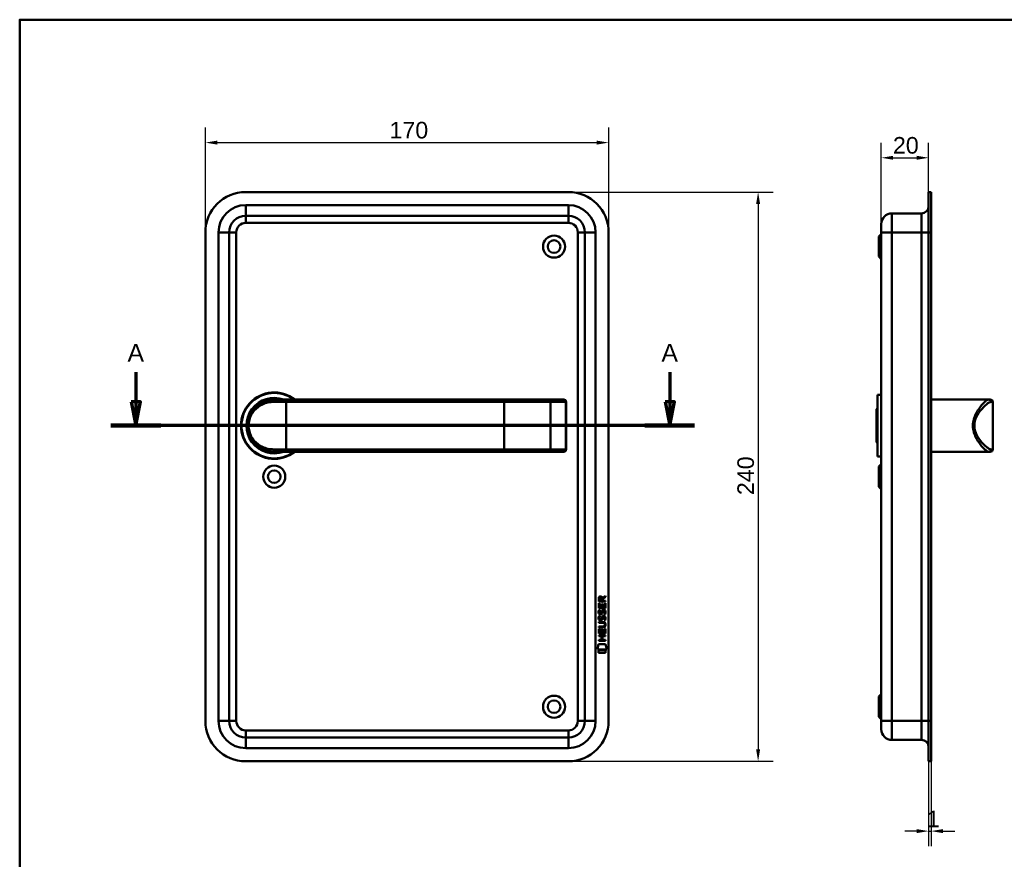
# Model space of a CAD drawing. Header units: millimetres. Extents: x 20 to 833, y 20 to 574.
# Tile 5 of 6: x 20 to 435, y 220 to 574. Entities that reach past the tile are written whole.
import ezdxf

# ---------------------------------------------------------------- set-up
doc = ezdxf.new("R2010")
doc.units = ezdxf.units.MM
doc.header["$LTSCALE"] = 2
for name, color, linetype, lineweight in [('Bemaßungen(DIN)', 7, 'Continuous', 25), ('Schnittansichtslinien(DIN)', 7, 'Continuous', 70), ('Sichtbare Kanten(DIN)', 7, 'Continuous', 50), ('Sichtbare tangentiale Kanten(DIN)', 7, 'Continuous', 50), ('Skizziergeometrie(DIN)', 7, 'Continuous', 50)]:
    doc.layers.add(name, color=color, linetype=linetype, lineweight=lineweight)
doc.styles.add('Aktuell-DINGroßer Text', font='arial.ttf')
doc.styles.add('STANDARD-DIN~0', font='arial.ttf')
doc.dimstyles.new('CAD-LAN', dxfattribs={"dimscale": 2, "dimtxt": 3.5, "dimasz": 2.5, "dimexe": 3.175, "dimexo": 0, "dimgap": 0.8, "dimtad": 1, "dimrnd": 1e-08, "dimtxsty": 'STANDARD-DIN~0', "dimcen": 0.09, "dimdle": 10, "dimclrd": 250, "dimclre": 250, "dimclrt": 250, "dimadec": 0, "dimazin": 2, "dimtfac": 1, "dimtmove": 0, "dimatfit": 3, "dimfxl": 1, "dimtolj": 1, "dimtzin": 0, "dimlwd": 25, "dimlwe": 25, "dimarcsym": 0})

# ---------------------------------------------------------------- blocks, each defined once
blk = doc.blocks.new('Ränder Standardrahmen')
at = {"layer": 'Skizziergeometrie(DIN)', "flags": 128}
blk.add_lwpolyline([(10, 10), (10, 287), (410, 287), (410, 10), (10, 10)], dxfattribs=at)
blk = doc.blocks.new('*D18')
at = {"layer": 'Bemaßungen(DIN)', "color": 250, "linetype": 'Continuous', "lineweight": 25, "true_color": 0x3f3f3f, "transparency": 16777216}
for p, q in [((383.21, 487.84), (383.21, 522.13)), ((403.21, 501.34), (403.21, 522.13)), ((388.21, 515.78), (398.21, 515.78))]:
    blk.add_line(p, q, dxfattribs=at)
at = {"layer": 'Bemaßungen(DIN)', "color": 250, "linetype": 'Continuous', "true_color": 0x3f3f3f, "transparency": 16777216}
for points in [[(388.21, 516.61), (388.21, 514.95), (383.21, 515.78)], [(398.21, 516.61), (398.21, 514.95), (403.21, 515.78)]]:
    blk.add_solid(points, dxfattribs=at)
at = {"layer": 'Defpoints', "color": 0, "linetype": 'Continuous', "transparency": 16777216}
for p in [(403.21, 515.78), (403.21, 501.34), (383.21, 487.84)]:
    blk.add_point(p, dxfattribs=at)
at = {"layer": 'Bemaßungen(DIN)', "color": 250, "linetype": 'Continuous', "lineweight": 25, "true_color": 0x3f3f3f, "transparency": 16777216, "insert": (388.15, 524.53), "char_height": 7, "attachment_point": 1, "style": 'STANDARD-DIN~0'}
blk.add_mtext('\\A1;20', dxfattribs=at)
blk = doc.blocks.new('*D19')
at = {"layer": 'Bemaßungen(DIN)', "color": 250, "linetype": 'Continuous', "lineweight": 25, "true_color": 0x3f3f3f, "transparency": 16777216}
for p, q in [((403.21, 261.34), (403.21, 225.54)), ((404.21, 261.34), (404.21, 225.54)), ((398.21, 231.89), (393.21, 231.89)), ((403.21, 231.89), (404.21, 231.89)), ((409.21, 231.89), (414.21, 231.89))]:
    blk.add_line(p, q, dxfattribs=at)
at = {"layer": 'Bemaßungen(DIN)', "color": 250, "linetype": 'Continuous', "true_color": 0x3f3f3f, "transparency": 16777216}
for points in [[(398.21, 232.72), (398.21, 231.06), (403.21, 231.89)], [(409.21, 232.72), (409.21, 231.06), (404.21, 231.89)]]:
    blk.add_solid(points, dxfattribs=at)
at = {"layer": 'Defpoints', "color": 0, "linetype": 'Continuous', "transparency": 16777216}
for p in [(403.21, 261.34), (404.21, 261.34), (404.21, 231.89)]:
    blk.add_point(p, dxfattribs=at)
at = {"layer": 'Bemaßungen(DIN)', "color": 250, "linetype": 'Continuous', "lineweight": 25, "true_color": 0x3f3f3f, "transparency": 16777216, "insert": (402.42, 240.52), "char_height": 7, "attachment_point": 1, "style": 'STANDARD-DIN~0'}
blk.add_mtext('\\A1;1', dxfattribs=at)
blk = doc.blocks.new('*D20')
at = {"layer": 'Bemaßungen(DIN)', "color": 250, "linetype": 'Continuous', "lineweight": 25, "true_color": 0x3f3f3f, "transparency": 16777216}
for p, q in [((98.31, 484.34), (98.31, 528.53)), ((268.31, 484.34), (268.31, 528.53)), ((103.31, 522.18), (263.31, 522.18))]:
    blk.add_line(p, q, dxfattribs=at)
at = {"layer": 'Bemaßungen(DIN)', "color": 250, "linetype": 'Continuous', "true_color": 0x3f3f3f, "transparency": 16777216}
for points in [[(103.31, 523.01), (103.31, 521.34), (98.31, 522.18)], [(263.31, 523.01), (263.31, 521.34), (268.31, 522.18)]]:
    blk.add_solid(points, dxfattribs=at)
at = {"layer": 'Defpoints', "color": 0, "linetype": 'Continuous', "transparency": 16777216}
for p in [(268.31, 522.18), (98.31, 484.34), (268.31, 484.34)]:
    blk.add_point(p, dxfattribs=at)
at = {"layer": 'Bemaßungen(DIN)', "color": 250, "linetype": 'Continuous', "lineweight": 25, "true_color": 0x3f3f3f, "transparency": 16777216, "insert": (175.91, 530.93), "char_height": 7, "attachment_point": 1, "style": 'STANDARD-DIN~0'}
blk.add_mtext('\\A1;170', dxfattribs=at)
blk = doc.blocks.new('*D21')
at = {"layer": 'Bemaßungen(DIN)', "color": 250, "linetype": 'Continuous', "lineweight": 25, "true_color": 0x3f3f3f, "transparency": 16777216}
for p, q in [((251.31, 501.34), (337.66, 501.34)), ((331.31, 496.34), (331.31, 266.34)), ((251.31, 261.34), (337.66, 261.34))]:
    blk.add_line(p, q, dxfattribs=at)
at = {"layer": 'Bemaßungen(DIN)', "color": 250, "linetype": 'Continuous', "true_color": 0x3f3f3f, "transparency": 16777216}
for points in [[(330.47, 496.34), (332.14, 496.34), (331.31, 501.34)], [(330.47, 266.34), (332.14, 266.34), (331.31, 261.34)]]:
    blk.add_solid(points, dxfattribs=at)
at = {"layer": 'Defpoints', "color": 0, "linetype": 'Continuous', "transparency": 16777216}
for p in [(251.31, 501.34), (251.31, 261.34), (331.31, 261.34)]:
    blk.add_point(p, dxfattribs=at)
at = {"layer": 'Bemaßungen(DIN)', "color": 250, "linetype": 'Continuous', "lineweight": 25, "true_color": 0x3f3f3f, "transparency": 16777216, "insert": (322.56, 373.56), "char_height": 7, "attachment_point": 1, "rotation": 90, "style": 'STANDARD-DIN~0'}
blk.add_mtext('\\A1;240', dxfattribs=at)
blk = doc.blocks.new('2DTransSchnitt0')
at = {"layer": 'Schnittansichtslinien(DIN)', "linetype": 'Continuous'}
for p, q in [((34.48, 212.71), (34.48, 206.42)), ((147.04, 212.71), (147.04, 206.42)), ((33.48, 206.42), (34.48, 201.42)), ((35.48, 206.42), (33.48, 206.42)), ((34.48, 206.42), (34.48, 201.42)), ((34.48, 201.42), (35.48, 206.42)), ((146.04, 206.42), (147.04, 201.42)), ((148.04, 206.42), (146.04, 206.42)), ((147.04, 206.42), (147.04, 201.42)), ((147.04, 201.42), (148.04, 206.42)), ((152.28, 201.42), (29.24, 201.42))]:
    blk.add_line(p, q, dxfattribs=at)
at = {"layer": 'Schnittansichtslinien(DIN)', "linetype": 'Continuous', "lineweight": 140}
for p, q in [((39.72, 201.42), (29.24, 201.42)), ((152.28, 201.42), (141.8, 201.42))]:
    blk.add_line(p, q, dxfattribs=at)
at = {"layer": 'Schnittansichtslinien(DIN)', "linetype": 'Continuous', "flags": 128}
for points in [[(33.48, 206.42), (34.48, 201.42), (35.48, 206.42), (33.48, 206.42)], [(146.04, 206.42), (147.04, 201.42), (148.04, 206.42), (146.04, 206.42)]]:
    blk.add_lwpolyline(points, dxfattribs=at)
at = {"layer": 'Schnittansichtslinien(DIN)'}
for points in [[(33.48, 206.42), (34.48, 201.42), (35.48, 206.42), (33.48, 206.42)], [(146.04, 206.42), (147.04, 201.42), (148.04, 206.42), (146.04, 206.42)]]:
    blk.add_solid(points, dxfattribs=at)
at = {"layer": 'Schnittansichtslinien(DIN)', "char_height": 3.73, "attachment_point": 7, "style": 'Aktuell-DINGroßer Text'}
for insert in [(32.73, 214.92), (145.28, 214.92)]:
    blk.add_mtext('A', dxfattribs=dict(at, insert=insert))

msp = doc.modelspace()

# ---------------------------------------------------------------- linework, layer by layer
at = {"layer": 'Sichtbare Kanten(DIN)'}
for p, q in [((251.305, 501.339), (115.305, 501.339)), ((403.212, 484.339), (403.212, 501.339)), ((404.212, 501.339), (403.212, 501.339)), ((404.212, 484.339), (404.212, 501.339)), ((115.305, 491.339), (251.305, 491.339)), ((387.712, 492.339), (400.212, 492.339)), ((383.212, 484.339), (383.212, 487.839)), ((98.305, 484.339), (98.305, 278.339)), ((108.305, 278.339), (108.305, 484.339)), ((258.305, 484.339), (258.305, 278.339)), ((268.305, 278.339), (268.305, 484.339)), ((382.212, 482.589), (383.212, 483.589)), ((382.212, 474.089), (382.212, 482.589)), ((383.212, 484.339), (383.212, 278.339)), ((403.212, 484.339), (403.212, 278.339)), ((404.212, 484.339), (404.212, 278.339)), ((382.212, 474.089), (383.212, 473.089)), ((381.712, 415.839), (381.712, 389.839)), ((381.712, 415.839), (383.212, 415.839)), ((127.305, 413.839), (132.305, 413.839)), ((224.305, 413.839), (132.305, 413.839)), ((242.783, 413.839), (224.305, 413.839)), ((249.336, 413.839), (242.783, 413.839)), ((249.336, 413.839), (249.356, 413.839)), ((250.356, 392.839), (250.356, 412.839)), ((404.212, 413.839), (424.212, 413.839)), ((424.212, 413.839), (428.542, 413.839)), ((428.542, 413.839), (429.212, 413.839)), ((430.212, 392.839), (430.212, 412.839)), ((381.212, 409.839), (381.712, 410.339)), ((381.212, 395.839), (381.212, 409.839)), ((381.212, 395.839), (381.712, 395.339)), ((126.689, 391.857), (126.689, 391.857)), ((132.305, 391.839), (127.305, 391.839)), ((132.305, 391.839), (224.305, 391.839)), ((224.305, 391.839), (242.783, 391.839)), ((242.783, 391.839), (249.336, 391.839)), ((242.866, 391.843), (242.866, 391.843)), ((249.356, 391.839), (249.336, 391.839)), ((404.212, 391.839), (424.212, 391.839)), ((424.212, 391.839), (428.542, 391.839)), ((429.212, 391.839), (428.542, 391.839)), ((381.712, 389.839), (383.212, 389.839)), ((382.212, 385.589), (383.212, 386.589)), ((382.212, 377.089), (382.212, 385.589)), ((382.212, 377.089), (383.212, 376.089)), ((264.117, 325.939), (264.119, 327.943)), ((264.119, 327.943), (264.467, 327.943)), ((264.12, 328.669), (264.122, 329.983)), ((266.978, 328.667), (264.12, 328.669)), ((264.467, 327.943), (264.466, 326.316)), ((264.47, 329.939), (264.469, 329.051)), ((264.469, 329.051), (265.487, 329.05)), ((265.487, 329.05), (265.488, 329.938)), ((265.784, 330.299), (266.98, 331.089)), ((266.979, 330.655), (265.837, 329.9)), ((265.837, 329.9), (265.837, 329.05)), ((265.837, 329.05), (266.978, 329.049)), ((266.628, 326.314), (266.629, 327.961)), ((266.629, 327.961), (266.977, 327.961)), ((266.977, 327.961), (266.976, 325.937)), ((266.978, 329.049), (266.978, 328.667)), ((266.98, 331.089), (266.979, 330.655)), ((266.976, 325.937), (264.117, 325.939)), ((264.289, 325.165), (264.628, 325.065)), ((264.466, 326.316), (265.361, 326.315)), ((264.485, 323.834), (264.493, 323.816)), ((265.361, 326.315), (265.362, 327.762)), ((265.362, 327.762), (265.71, 327.762)), ((265.71, 327.762), (265.709, 326.315)), ((265.709, 326.315), (266.628, 326.314)), ((266.218, 324.862), (266.206, 324.862)), ((264.112, 320.089), (265.758, 320.087)), ((264.112, 319.712), (264.112, 320.089)), ((265.782, 319.71), (264.112, 319.712)), ((264.287, 322.619), (264.626, 322.518)), ((264.483, 321.287), (264.491, 321.27)), ((265.167, 321.189), (265.178, 321.206)), ((265.169, 323.736), (265.18, 323.753)), ((266.216, 322.316), (266.204, 322.316)), ((264.109, 315.201), (264.11, 317.206)), ((264.11, 317.206), (264.459, 317.205)), ((264.111, 317.777), (264.111, 318.154)), ((264.111, 318.154), (265.781, 318.152)), ((265.756, 317.775), (264.111, 317.777)), ((264.459, 317.205), (264.457, 315.578)), ((264.457, 315.578), (265.352, 315.578)), ((265.352, 315.578), (265.353, 317.024)), ((265.353, 317.024), (265.702, 317.024)), ((265.702, 317.024), (265.7, 315.577)), ((265.7, 315.577), (266.619, 315.577)), ((266.619, 315.577), (266.62, 317.224)), ((266.62, 317.224), (266.969, 317.223)), ((266.662, 318.925), (266.662, 318.935)), ((266.969, 317.223), (266.967, 315.199)), ((264.105, 312.096), (264.105, 312.473)), ((264.105, 312.473), (265.348, 312.472)), ((266.963, 312.094), (264.105, 312.096)), ((264.106, 314.031), (264.107, 314.408)), ((265.349, 314.03), (264.106, 314.031)), ((264.107, 314.408), (266.965, 314.406)), ((266.967, 315.199), (264.109, 315.201)), ((265.348, 312.472), (265.349, 314.03)), ((265.706, 314.03), (265.705, 312.472)), ((265.705, 312.472), (266.964, 312.471)), ((266.965, 314.029), (265.706, 314.03)), ((266.964, 312.471), (266.963, 312.094)), ((266.965, 314.406), (266.965, 314.029)), ((263.574, 308.519), (264.033, 310.652)), ((267.489, 308.516), (263.574, 308.519)), ((264.032, 307.091), (264.033, 308.233)), ((264.033, 310.652), (267.039, 310.65)), ((264.033, 308.233), (267.03, 308.231)), ((267.03, 308.231), (267.029, 307.089)), ((267.039, 310.65), (267.489, 308.516)), ((267.029, 307.089), (264.032, 307.091)), ((382.212, 288.589), (383.212, 289.589)), ((382.212, 280.089), (382.212, 288.589)), ((382.212, 280.089), (383.212, 279.089)), ((383.212, 274.839), (383.212, 278.339)), ((403.212, 261.339), (403.212, 278.339)), ((404.212, 261.339), (404.212, 278.339)), ((251.305, 271.339), (115.305, 271.339)), ((387.712, 270.339), (400.212, 270.339)), ((115.305, 261.339), (251.305, 261.339)), ((404.212, 261.339), (403.212, 261.339))]:
    msp.add_line(p, q, dxfattribs=at)
for centre, radius in [((245.305, 478.339), 4.65), ((245.305, 478.339), 2.65), ((127.305, 381.339), 4.65), ((127.305, 381.339), 2.65), ((245.305, 284.339), 4.65), ((245.305, 284.339), 2.65)]:
    msp.add_circle(centre, radius, dxfattribs=at)
for centre, radius, start, end in [((115.305, 484.339), 17, 90, 180), ((251.305, 484.339), 17, 0, 90), ((400.212, 495.339), 3, 270, 0), ((115.305, 484.339), 7, 90, 180), ((251.305, 484.339), 7, 0, 90), ((387.712, 487.839), 4.5, 90, 180), ((127.305, 402.839), 14, 51.78679, 308.21321), ((127.305, 402.839), 13.8, 52.8542, 307.1458), ((127.305, 402.839), 11.7, 70.08028, 289.91972), ((127.305, 402.839), 11.6, 71.49137, 288.50863), ((127.305, 402.839), 11.5, 73.04257, 286.95743), ((127.305, 402.839), 11.3, 76.76803, 283.23197), ((249.356, 412.839), 1, 0, 90), ((429.212, 412.839), 1, 0, 90), ((114.935, 390.191), 8.725, 15.91987, 15.92152), ((125.074, 392.781), 0.85, 152.12634, 152.12712), ((125.074, 392.782), 0.85, 293.68057, 293.69771), ((125.074, 392.782), 0.85, 7.81612, 7.82026), ((249.356, 392.839), 1, 270, 0), ((429.212, 392.839), 1, 270, 0), ((115.305, 278.339), 17, 180, 270), ((115.305, 278.339), 7, 180, 270), ((251.305, 278.339), 17, 270, 0), ((251.305, 278.339), 7, 270, 0), ((387.712, 274.839), 4.5, 180, 270), ((400.212, 267.339), 3, 0, 90)]:
    msp.add_arc(centre, radius, start, end, dxfattribs=at)
for centre, major_axis, ratio, start_param, end_param in [((265.649, 329.166), (-0.976, 1.274), 0.5180415, 5.9043613, 6.8771057), ((264.256, 329.085), (1.242, 1.64), 0.5994938, 5.878165, 6.7089725), ((265.751, 326.944), (-1.103, -3.296), 0.2312948, 5.9540546, 6.015014), ((265.231, 324.628), (-0.574, -1.004), 0.5438409, 5.8950231, 6.3553168), ((265.558, 323.175), (-0.839, -1.642), 0.4591024, 2.8345951, 3.3559829), ((265.835, 324.645), (-1.192, -3.54), 0.2215161, 5.9678979, 6.0270389), ((265.236, 322.09), (-0.583, -1.012), 0.541605, 5.8985019, 6.3563332), ((265.109, 321.214), (-0.098, -0.139), 0.3641716, 1.3429, 1.6509781), ((265.111, 323.76), (-0.098, -0.139), 0.3641716, 1.3429, 1.6509781), ((261.937, 315.413), (4.814, 4.313), 0.3742661, 5.9599282, 6.6783921), ((265.557, 320.631), (-0.838, -1.64), 0.4594521, 2.8344186, 3.3561114), ((261.941, 322.458), (4.808, -4.323), 0.3742014, 5.888113, 6.6064523), ((243.229, 338.762), (23.266, -20.361), 0.1371339, 6.127502, 6.402435)]:
    msp.add_ellipse(centre, major_axis=major_axis, ratio=ratio, start_param=start_param, end_param=end_param, dxfattribs=at)
for points, knots in [([(127.305, 413.839), (126.44, 413.839), (124.725, 413.632), (121.642, 412.506), (118.571, 410.042), (116.655, 406.44), (116.189, 402.849), (116.473, 400.612), (116.98, 398.98), (117.643, 397.473), (119.17, 395.154), (121.641, 393.173), (124.728, 392.047), (126.44, 391.839), (127.305, 391.839)], [-3.4261334, -3.4261334, -3.4261334, -3.4261334, -3.1814096, -2.9366858, -2.4472382, -1.9577905, -1.7130667, -1.4683429, -1.345981, -1.2236191, -0.9788953, -0.4894476, -0.2447238, 0, 0, 0, 0]), ([(266.662, 318.935), (266.662, 318.982), (266.659, 319.028), (266.643, 319.164), (266.621, 319.251), (266.546, 319.402), (266.5, 319.463), (266.38, 319.569), (266.309, 319.609), (266.092, 319.693), (265.933, 319.71), (265.782, 319.71)], [-0.13394602, -0.13394602, -0.13394602, -0.13394602, -0.11996159, -0.11996159, -0.09310912, -0.09310912, -0.06964663, -0.06964663, -0.04519613, -0.04519613, 0, 0, 0, 0])]:
    msp.add_open_spline(points, degree=3, knots=knots, dxfattribs=at)
for points in [[(264.122, 329.983), (264.136, 330.424), (264.368, 330.886), (264.981, 330.886)], [(265.488, 329.938), (265.488, 330.211), (265.401, 330.537), (264.985, 330.537)], [(264.165, 323.687), (264.075, 323.928), (264.046, 324.161), (264.088, 324.489)], [(264.088, 324.489), (264.106, 324.628), (264.147, 324.835), (264.218, 325.008)], [(264.218, 325.008), (264.237, 325.058), (264.289, 325.165), (264.289, 325.165)], [(264.473, 324.6), (264.409, 324.348), (264.402, 324.124), (264.461, 323.908)], [(264.628, 325.065), (264.628, 325.065), (264.508, 324.738), (264.473, 324.6)], [(265.18, 323.753), (265.249, 323.862), (265.306, 324.026), (265.361, 324.271)], [(265.361, 324.271), (265.445, 324.639), (265.547, 324.85), (265.688, 325.018)], [(265.7, 324.121), (265.646, 323.881), (265.583, 323.716), (265.507, 323.578)], [(265.688, 325.018), (265.781, 325.128), (265.911, 325.2), (266.091, 325.224)], [(265.749, 324.319), (265.741, 324.289), (265.701, 324.123), (265.7, 324.121)], [(265.935, 324.744), (265.864, 324.656), (265.803, 324.518), (265.749, 324.319)], [(266.206, 324.862), (266.084, 324.862), (266.009, 324.83), (265.935, 324.744)], [(266.091, 325.224), (266.378, 325.263), (266.661, 325.162), (266.855, 324.846)], [(266.41, 323.279), (266.41, 323.28), (266.564, 323.534), (266.623, 323.818)], [(266.623, 323.818), (266.692, 324.151), (266.692, 324.427), (266.586, 324.625)], [(267.003, 323.911), (266.973, 323.58), (266.815, 323.25), (266.778, 323.193)], [(266.855, 324.846), (266.965, 324.665), (267.019, 324.446), (267.018, 324.177)], [(267.018, 324.177), (267.018, 324.092), (267.012, 324.006), (267.003, 323.911)], [(264.163, 321.14), (264.073, 321.381), (264.044, 321.614), (264.086, 321.943)], [(264.086, 321.943), (264.104, 322.082), (264.145, 322.289), (264.216, 322.462)], [(264.723, 320.68), (264.499, 320.713), (264.27, 320.858), (264.163, 321.14)], [(264.725, 323.226), (264.501, 323.259), (264.272, 323.404), (264.165, 323.687)], [(264.216, 322.462), (264.235, 322.511), (264.287, 322.619), (264.287, 322.619)], [(264.471, 322.054), (264.407, 321.801), (264.4, 321.577), (264.459, 321.361)], [(264.626, 322.518), (264.626, 322.518), (264.506, 322.192), (264.471, 322.054)], [(264.695, 321.057), (264.842, 320.997), (265.031, 321.033), (265.136, 321.148)], [(264.697, 323.604), (264.844, 323.544), (265.033, 323.579), (265.138, 323.694)], [(264.877, 320.667), (264.777, 320.668), (264.756, 320.675), (264.723, 320.68)], [(264.879, 323.213), (264.779, 323.215), (264.758, 323.221), (264.725, 323.226)], [(265.505, 321.031), (265.39, 320.822), (265.195, 320.663), (264.877, 320.667)], [(265.507, 323.578), (265.392, 323.368), (265.197, 323.209), (264.879, 323.213)], [(265.178, 321.206), (265.247, 321.316), (265.304, 321.479), (265.359, 321.725)], [(265.359, 321.725), (265.443, 322.092), (265.545, 322.304), (265.686, 322.471)], [(265.698, 321.574), (265.644, 321.334), (265.581, 321.169), (265.505, 321.031)], [(265.686, 322.471), (265.779, 322.581), (265.909, 322.654), (266.089, 322.678)], [(265.747, 321.773), (265.739, 321.743), (265.699, 321.576), (265.698, 321.574)], [(265.933, 322.198), (265.862, 322.109), (265.801, 321.971), (265.747, 321.773)], [(266.204, 322.316), (266.082, 322.316), (266.007, 322.283), (265.933, 322.198)], [(266.089, 322.678), (266.376, 322.716), (266.659, 322.616), (266.853, 322.299)], [(266.408, 320.733), (266.408, 320.733), (266.562, 320.987), (266.621, 321.272)], [(266.776, 320.646), (266.756, 320.651), (266.408, 320.733), (266.408, 320.733)], [(266.778, 323.193), (266.758, 323.197), (266.41, 323.279), (266.41, 323.279)], [(266.621, 321.272), (266.69, 321.605), (266.69, 321.881), (266.584, 322.078)], [(267.001, 321.365), (266.971, 321.033), (266.813, 320.704), (266.776, 320.646)], [(266.853, 322.299), (266.963, 322.119), (267.016, 321.9), (267.016, 321.63)], [(267.016, 321.63), (267.016, 321.545), (267.01, 321.459), (267.001, 321.365)]]:
    msp.add_open_spline(points, degree=3, dxfattribs=at)
at = {"layer": 'Sichtbare tangentiale Kanten(DIN)'}
for p, q in [((251.305, 495.839), (115.305, 495.839)), ((115.305, 495.839), (115.305, 491.339)), ((251.305, 495.839), (251.305, 491.339)), ((115.305, 488.339), (115.305, 491.339)), ((251.305, 488.339), (251.305, 491.339)), ((387.712, 492.339), (387.712, 484.339)), ((400.212, 484.339), (400.212, 492.339)), ((115.305, 488.339), (251.305, 488.339)), ((103.805, 484.339), (103.805, 278.339)), ((103.805, 484.339), (108.305, 484.339)), ((111.305, 484.339), (108.305, 484.339)), ((111.305, 278.339), (111.305, 484.339)), ((255.305, 484.339), (255.305, 278.339)), ((255.305, 484.339), (258.305, 484.339)), ((262.805, 484.339), (258.305, 484.339)), ((262.805, 278.339), (262.805, 484.339)), ((383.212, 484.339), (387.712, 484.339)), ((387.712, 484.339), (400.212, 484.339)), ((387.712, 278.339), (387.712, 484.339)), ((403.212, 484.339), (400.212, 484.339)), ((400.212, 484.339), (400.212, 278.339)), ((404.212, 484.339), (403.212, 484.339)), ((132.305, 412.839), (127.042, 412.839)), ((132.305, 413.839), (132.305, 412.839)), ((132.305, 412.839), (224.305, 412.839)), ((132.305, 392.839), (132.305, 412.839)), ((224.305, 413.839), (224.305, 412.839)), ((224.305, 412.839), (243.744, 412.839)), ((224.305, 392.839), (224.305, 412.839)), ((243.744, 412.839), (250.298, 412.839)), ((243.744, 412.839), (243.744, 392.839)), ((250.356, 412.839), (250.298, 412.839)), ((250.298, 412.839), (250.298, 392.839)), ((430.212, 412.839), (429.507, 412.839)), ((116.87, 399.362), (116.87, 399.362)), ((127.042, 392.839), (132.305, 392.839)), ((132.305, 391.839), (132.305, 392.839)), ((224.305, 392.839), (132.305, 392.839)), ((243.744, 392.839), (224.305, 392.839)), ((224.305, 391.839), (224.305, 392.839)), ((250.298, 392.839), (243.744, 392.839)), ((250.298, 392.839), (250.356, 392.839)), ((429.507, 392.839), (430.212, 392.839)), ((108.305, 278.339), (103.805, 278.339)), ((108.305, 278.339), (111.305, 278.339)), ((258.305, 278.339), (255.305, 278.339)), ((258.305, 278.339), (262.805, 278.339)), ((387.712, 278.339), (383.212, 278.339)), ((387.712, 278.339), (400.212, 278.339)), ((387.712, 278.339), (387.712, 270.339)), ((400.212, 278.339), (403.212, 278.339)), ((400.212, 270.339), (400.212, 278.339)), ((404.212, 278.339), (403.212, 278.339)), ((251.305, 274.339), (115.305, 274.339)), ((115.305, 271.339), (115.305, 274.339)), ((251.305, 271.339), (251.305, 274.339)), ((115.305, 271.339), (115.305, 266.839)), ((251.305, 271.339), (251.305, 266.839)), ((115.305, 266.839), (251.305, 266.839))]:
    msp.add_line(p, q, dxfattribs=at)
for centre, radius, start, end in [((115.305, 484.339), 11.5, 90, 180), ((251.305, 484.339), 11.5, 0, 90), ((115.305, 484.339), 4, 90, 180), ((251.305, 484.339), 4, 0, 90), ((115.305, 278.339), 11.5, 180, 270), ((115.305, 278.339), 4, 180, 270), ((251.305, 278.339), 11.5, 270, 0), ((251.305, 278.339), 4, 270, 0)]:
    msp.add_arc(centre, radius, start, end, dxfattribs=at)
for centre, major_axis, ratio, start_param, end_param in [((127.305, 412.839), (0, 1), 0.2631579, 0, 1.5707963), ((242.783, 412.839), (0, 1), 0.9612617, 4.712389, 6.2831853), ((249.336, 412.839), (0, 1), 0.9612617, 4.712389, 6.2831853), ((428.542, 412.839), (0, 1), 0.9647528, 4.712389, 6.2831853), ((127.305, 392.839), (0, -1), 0.2631579, 4.712389, 6.2831853), ((242.783, 392.839), (0, -1), 0.9612617, 0, 1.5707963), ((249.336, 392.839), (0, -1), 0.9612617, 0, 1.5707963), ((428.542, 392.839), (0, -1), 0.9647528, 0, 1.5707963)]:
    msp.add_ellipse(centre, major_axis=major_axis, ratio=ratio, start_param=start_param, end_param=end_param, dxfattribs=at)
for points, knots in [([(127.042, 392.839), (126.214, 392.839), (125.394, 392.934), (124.616, 393.109), (123.837, 393.284), (123.099, 393.54), (122.409, 393.86), (121.03, 394.502), (119.848, 395.402), (118.898, 396.506), (118.423, 397.057), (118.005, 397.66), (117.654, 398.317), (117.479, 398.646), (117.32, 398.988), (117.18, 399.345), (117.04, 399.702), (116.919, 400.073), (116.82, 400.455), (116.622, 401.221), (116.513, 402.035), (116.514, 402.849), (116.516, 403.664), (116.628, 404.48), (116.824, 405.243), (117.216, 406.768), (117.951, 408.077), (118.907, 409.18), (119.862, 410.283), (121.035, 411.179), (122.41, 411.819), (123.098, 412.139), (123.836, 412.395), (124.615, 412.57), (125.394, 412.745), (126.214, 412.839), (127.042, 412.839)], [0, 0, 0, 0, 0.2447238, 0.2447238, 0.2447238, 0.4894476, 0.4894476, 0.4894476, 0.9788953, 0.9788953, 0.9788953, 1.2236191, 1.2236191, 1.2236191, 1.345981, 1.345981, 1.345981, 1.4683429, 1.4683429, 1.4683429, 1.7130667, 1.7130667, 1.7130667, 1.9577905, 1.9577905, 1.9577905, 2.4472382, 2.4472382, 2.4472382, 2.9366858, 2.9366858, 2.9366858, 3.1814096, 3.1814096, 3.1814096, 3.4261334, 3.4261334, 3.4261334, 3.4261334]), ([(428.542, 413.839), (428.328, 413.839), (427.792, 413.632), (426.399, 412.506), (424.302, 410.042), (422.294, 406.44), (421.734, 402.849), (422.075, 400.612), (422.628, 398.98), (423.305, 397.473), (424.702, 395.154), (426.402, 393.173), (427.79, 392.047), (428.328, 391.839), (428.542, 391.839)], [-3.4261334, -3.4261334, -3.4261334, -3.4261334, -3.1814096, -2.9366858, -2.4472382, -1.9577905, -1.7130667, -1.4683429, -1.345981, -1.2236191, -0.9788953, -0.4894476, -0.2447238, 0, 0, 0, 0]), ([(429.507, 392.839), (429.281, 392.839), (428.999, 392.934), (428.675, 393.109), (428.35, 393.284), (427.985, 393.54), (427.592, 393.86), (426.807, 394.502), (425.911, 395.402), (425.053, 396.506), (424.623, 397.057), (424.204, 397.66), (423.826, 398.317), (423.637, 398.646), (423.459, 398.988), (423.297, 399.345), (423.136, 399.702), (422.99, 400.073), (422.869, 400.455), (422.627, 401.221), (422.484, 402.035), (422.486, 402.849), (422.488, 403.664), (422.634, 404.48), (422.874, 405.243), (423.353, 406.768), (424.198, 408.077), (425.06, 409.18), (425.923, 410.283), (426.81, 411.179), (427.593, 411.819), (427.984, 412.139), (428.35, 412.395), (428.674, 412.57), (428.999, 412.745), (429.281, 412.839), (429.507, 412.839)], [0, 0, 0, 0, 0.2447238, 0.2447238, 0.2447238, 0.4894476, 0.4894476, 0.4894476, 0.9788953, 0.9788953, 0.9788953, 1.2236191, 1.2236191, 1.2236191, 1.345981, 1.345981, 1.345981, 1.4683429, 1.4683429, 1.4683429, 1.7130667, 1.7130667, 1.7130667, 1.9577905, 1.9577905, 1.9577905, 2.4472382, 2.4472382, 2.4472382, 2.9366858, 2.9366858, 2.9366858, 3.1814096, 3.1814096, 3.1814096, 3.4261334, 3.4261334, 3.4261334, 3.4261334])]:
    msp.add_open_spline(points, degree=3, knots=knots, dxfattribs=at)

# ---------------------------------------------------------------- block references
at = {"xscale": 2, "yscale": 2, "zscale": 2}
msp.add_blockref('Ränder Standardrahmen', (0, 0), dxfattribs=at)
at = {"layer": 'Schnittansichtslinien(DIN)', "xscale": 2, "yscale": 2, "zscale": 2}
msp.add_blockref('2DTransSchnitt0', (0, 0), dxfattribs=at)

# ---------------------------------------------------------------- dimensions: what is measured, and where the dimension line sits
at = {"layer": 'Bemaßungen(DIN)', "color": 250, "linetype": 'Continuous', "lineweight": 25, "true_color": 0x3f3f3f}
for base, p1, p2, angle, override, picture, middle in [((268.305, 522.178), (98.305, 484.339), (268.305, 484.339), 180, {"dimgap": 0.8, "dimdec": 2, "dimtol": 0, "dimlim": 0, "dimtp": 0, "dimtm": 0, "dimtdec": 2, "dimtofl": 0, "dimatfit": 1}, '*D20', (183.305, 522.178)), ((403.212, 515.78), (383.212, 487.839), (403.212, 501.339), 180, {"dimgap": 0.8, "dimdec": 2, "dimtol": 0, "dimlim": 0, "dimtp": 0, "dimtm": 0, "dimtdec": 2, "dimtofl": 0, "dimatfit": 1}, '*D18', (393.212, 515.78)), ((331.305, 261.339), (251.305, 501.339), (251.305, 261.339), 90, {"dimgap": 0.8, "dimdec": 2, "dimtol": 0, "dimlim": 0, "dimtp": 0, "dimtm": 0, "dimtdec": 2, "dimtofl": 0, "dimatfit": 1}, '*D21', (331.305, 381.339)), ((404.212, 231.89), (403.212, 261.339), (404.212, 261.339), 180, {"dimgap": 0.8, "dimdec": 2, "dimtol": 0, "dimlim": 0, "dimtp": 0, "dimtm": 0, "dimtdec": 2, "dimtofl": 1, "dimatfit": 1}, '*D19', (403.712, 231.89))]:
    dim = msp.add_linear_dim(base=base, p1=p1, p2=p2, angle=angle, dimstyle='CAD-LAN', override=override, dxfattribs=at)
    dim.commit()
    dim.dimension.update_dxf_attribs({"geometry": picture, "text_midpoint": middle, "dimtype": 160})

doc.saveas('drawing.dxf')
